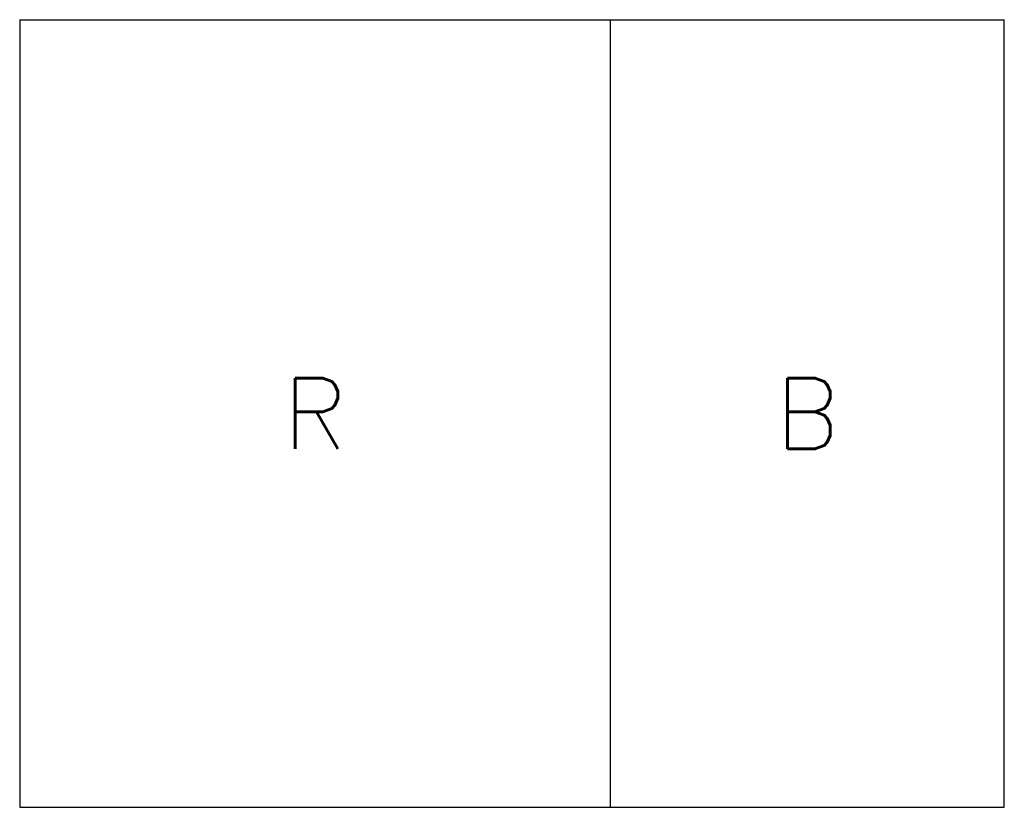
# Model space of a CAD drawing. Header units: millimetres. Extents: x 0 to 25, y -20 to 0.
import ezdxf
from ezdxf.enums import TextEntityAlignment as Align

# ---------------------------------------------------------------- set-up
doc = ezdxf.new("R2010")
doc.units = ezdxf.units.MM
doc.header["$MEASUREMENT"] = 0
doc.styles.add('Romans', font='romans.shx')

msp = doc.modelspace()

# ---------------------------------------------------------------- linework, layer by layer
at = {"color": 7, "ltscale": 0.01}
for p, q in [((0, 0), (25, 0)), ((0, -20), (25, -20))]:
    msp.add_line(p, q, dxfattribs=at)
at = {"color": 7}
for points in [[(0, 0), (0, -20)], [(15, -5), (15, 0)], [(25, -20), (25, 0)], [(15, -10), (15, -5)], [(15, -15), (15, -10)], [(15, -20), (15, -15)]]:
    msp.add_lwpolyline(points, dxfattribs=at)

# ---------------------------------------------------------------- texts
at = {"color": 7, "style": 'Romans', "flags": 4}
for tag, p in [('R', (7.5, -10)), ('B', (20, -10))]:
    msp.add_attdef(tag, text='', height=1.8, dxfattribs=at).set_placement(p, align=Align.MIDDLE_CENTER)

doc.saveas('drawing.dxf')
